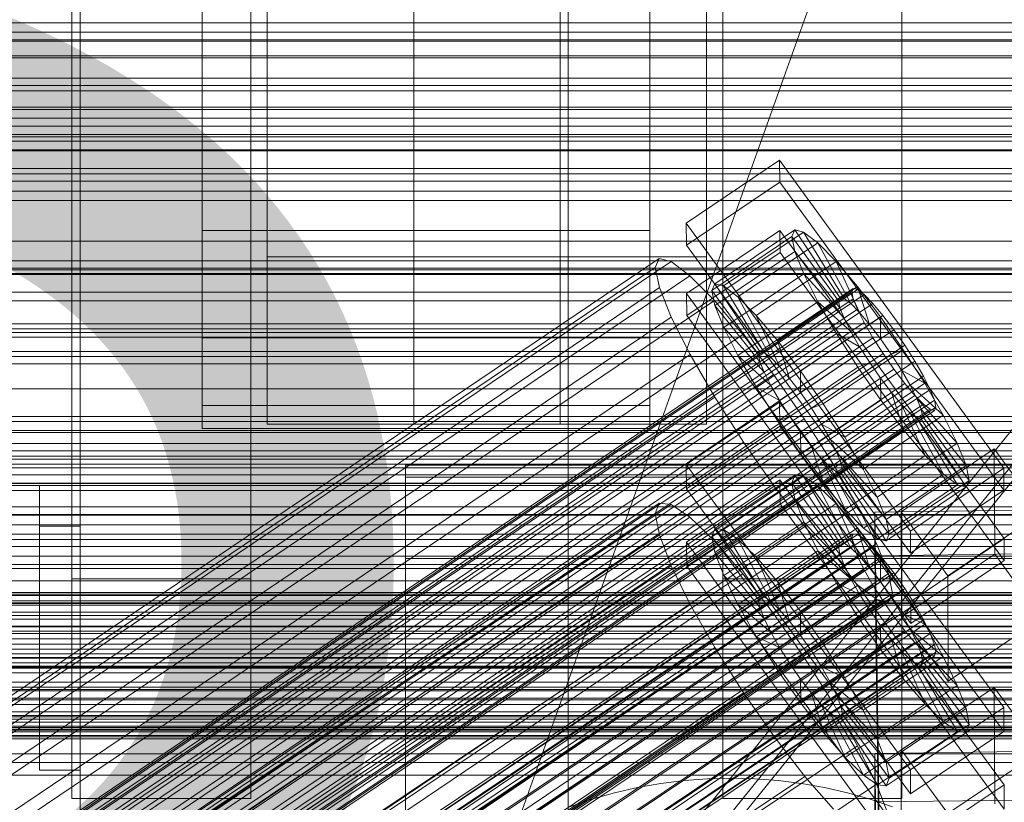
# Model space of a CAD drawing. Header units: millimetres. Extents: x -1970 to 61924, y -58230 to 6847.
# Tile 166 of 256: x 253 to 374, y -34719 to -34623. Entities that reach past the tile are written whole.
import ezdxf

# ---------------------------------------------------------------- set-up
doc = ezdxf.new("R2010")
doc.units = ezdxf.units.MM
for name, color, linetype, lineweight in [('COTAS_O', 1, 'Continuous', 0), ('COTAS_P', 1, 'Continuous', 0), ('frontal_briquetadora', 7, 'Continuous', 0), ('frontal_C01', 7, 'Continuous', 0), ('frontal_C02', 7, 'Continuous', 0), ('frontal_C03', 7, 'Continuous', 0), ('frontal_C05', 7, 'Continuous', 0), ('frontal_dosificador', 7, 'Continuous', 0), ('frontal_mezcladora', 7, 'Continuous', 0), ('frontal_secador', 7, 'Continuous', 0), ('frontal_tolva-C01', 7, 'Continuous', 0)]:
    doc.layers.add(name, color=color, linetype=linetype, lineweight=lineweight)
doc.dimstyles.new('R19_100', dxfattribs={"dimtxt": 250, "dimasz": 150, "dimexe": 150, "dimexo": 80, "dimgap": 100, "dimtad": 1, "dimtih": 1, "dimtoh": 1, "dimdsep": 46, "dimcen": 0.09, "dimadec": 0, "dimazin": 0, "dimtfac": 1, "dimtdec": 4, "dimtofl": 0, "dimtmove": 0, "dimatfit": 3, "dimfxl": 1, "dimtolj": 1, "dimtzin": 0, "dimarcsym": 0})

# ---------------------------------------------------------------- blocks, each defined once
blk = doc.blocks.new('DIM_R26_43')
at = {"layer": 'COTAS_P'}
for p, q in [((-1750, -34600), (-1600, -34555)), ((2600, -34600), (2450, -34555)), ((-1750, -35500), (-1750, -34600)), ((-1750, -34600), (2600, -34600)), ((-1750, -34600), (-1600, -34645)), ((2600, -34600), (2450, -34645)), ((2600, -35500), (2600, -34600))]:
    blk.add_line(p, q, dxfattribs=at)
blk.add_text('4350 P', height=250, dxfattribs=at).set_placement((425, -34500))
blk = doc.blocks.new('DIM_R26_49')
at = {"layer": 'COTAS_O'}
for p, q in [((-650, -34200), (-500, -34155)), ((650, -34200), (500, -34155)), ((-650, -34900), (-650, -34200)), ((-650, -34200), (650, -34200)), ((-650, -34200), (-500, -34245)), ((650, -34200), (500, -34245)), ((650, -34900), (650, -34200))]:
    blk.add_line(p, q, dxfattribs=at)
blk.add_text('1300 O', height=250, dxfattribs=at).set_placement((0, -34100))
blk = doc.blocks.new('DIM_R26_54')
at = {"layer": 'COTAS_P'}
for p, q in [((-305, -34680), (395, -34680)), ((395, -34680), (350, -34830)), ((395, -36000), (395, -34680)), ((395, -34680), (440, -34830)), ((395, -36000), (350, -35850)), ((395, -36000), (440, -35850)), ((-305, -36000), (395, -36000))]:
    blk.add_line(p, q, dxfattribs=at)
blk.add_text('1320 P', height=250, rotation=90, dxfattribs=at).set_placement((295, -35340))

msp = doc.modelspace()

# ---------------------------------------------------------------- linework, layer by layer
at = {"layer": 'frontal_briquetadora'}
for p, q in [((210, -34680), (416.55, -34680)), ((210, -34680), (430, -34680)), ((255, -34680), (260, -34680)), ((255, -34685), (255, -34680)), ((260, -34685), (260, -34680)), ((320, -34680), (430, -34680)), ((320, -34736), (320, -34680)), ((255, -34685), (260, -34685)), ((255, -34715), (255, -34685)), ((260, -34715), (260, -34685)), ((255, -34715), (260, -34715))]:
    msp.add_line(p, q, dxfattribs=at)
at = {"layer": 'frontal_C01'}
for p, q in [((425, -34624.302), (-425, -34624.302)), ((-425, -34635.858), (425, -34635.858)), ((334.501, -34647.786), (345.969, -34640.05)), ((345.969, -34640.05), (345.981, -34642.746)), ((345.969, -34640.05), (373.501, -34677.904)), ((345.981, -34642.746), (334.513, -34650.482)), ((373.513, -34680.6), (345.981, -34642.746)), ((334.513, -34650.482), (334.501, -34647.786)), ((362.033, -34685.64), (334.501, -34647.786)), ((334.539, -34656.414), (346.008, -34648.677)), ((337.64, -34656.05), (347.47, -34649.419)), ((338.005, -34655.234), (347.835, -34648.603)), ((339.088, -34655.496), (348.918, -34648.865)), ((346.008, -34648.677), (346.02, -34651.373)), ((346.008, -34648.677), (373.539, -34686.532)), ((347.835, -34648.603), (347.47, -34649.419)), ((347.47, -34649.419), (353.205, -34657.305)), ((347.47, -34649.419), (347.847, -34651.255)), ((348.918, -34648.865), (347.835, -34648.603)), ((347.835, -34648.603), (353.378, -34656.919)), ((350.645, -34650.185), (348.918, -34648.865)), ((348.918, -34648.865), (353.892, -34657.043)), ((334.513, -34650.482), (362.045, -34688.336)), ((340.816, -34656.816), (350.645, -34650.185)), ((352.899, -34652.474), (350.645, -34650.185)), ((350.645, -34650.185), (354.71, -34657.668)), ((346.02, -34651.373), (334.551, -34659.11)), ((338.017, -34657.886), (347.847, -34651.255)), ((373.551, -34689.228), (346.02, -34651.373)), ((347.847, -34651.255), (353.384, -34658.175)), ((347.847, -34651.255), (348.941, -34653.987)), ((146.383, -34777.548), (330.692, -34653.213)), ((146.872, -34776.458), (331.181, -34652.123)), ((148.32, -34776.807), (332.629, -34652.472)), ((331.181, -34652.123), (330.692, -34653.213)), ((330.692, -34653.213), (331.197, -34655.668)), ((332.629, -34652.472), (331.181, -34652.123)), ((334.938, -34654.237), (332.629, -34652.472)), ((343.069, -34659.105), (352.899, -34652.474)), ((355.525, -34655.576), (352.899, -34652.474)), ((352.899, -34652.474), (355.777, -34658.752)), ((150.629, -34778.572), (334.938, -34654.237)), ((337.95, -34657.298), (334.938, -34654.237)), ((339.111, -34660.619), (348.941, -34653.987)), ((348.941, -34653.987), (353.902, -34659.469)), ((348.941, -34653.987), (350.678, -34657.43)), ((146.887, -34780.003), (331.197, -34655.668)), ((331.197, -34655.668), (332.659, -34659.321)), ((337.64, -34656.05), (338.005, -34655.234)), ((343.549, -34663.55), (338.005, -34655.234)), ((338.005, -34655.234), (339.088, -34655.496)), ((344.062, -34663.674), (339.088, -34655.496)), ((339.088, -34655.496), (340.816, -34656.816)), ((345.695, -34662.207), (355.525, -34655.576)), ((358.345, -34659.28), (355.525, -34655.576)), ((355.525, -34655.576), (357.021, -34660.222)), ((141.045, -34800.428), (354.844, -34656.2)), ((141.218, -34800.042), (355.017, -34655.814)), ((141.731, -34800.166), (355.53, -34655.937)), ((142.549, -34800.791), (356.348, -34656.563)), ((334.551, -34659.11), (334.539, -34656.414)), ((362.071, -34694.268), (334.539, -34656.414)), ((343.376, -34663.936), (337.64, -34656.05)), ((338.017, -34657.886), (337.64, -34656.05)), ((344.88, -34664.299), (340.816, -34656.816)), ((340.816, -34656.816), (343.069, -34659.105)), ((355.017, -34655.814), (354.844, -34656.2)), ((354.844, -34656.2), (355.022, -34657.07)), ((355.53, -34655.937), (355.017, -34655.814)), ((356.348, -34656.563), (355.53, -34655.937)), ((357.415, -34657.647), (356.348, -34656.563)), ((141.224, -34801.298), (355.022, -34657.07)), ((143.617, -34801.875), (357.415, -34657.647)), ((153.641, -34781.633), (337.95, -34657.298)), ((341.461, -34661.445), (337.95, -34657.298)), ((343.554, -34664.806), (338.017, -34657.886)), ((339.111, -34660.619), (338.017, -34657.886)), ((340.848, -34664.061), (350.678, -34657.43)), ((353.205, -34657.305), (343.376, -34663.936)), ((353.378, -34656.919), (343.549, -34663.55)), ((353.892, -34657.043), (344.062, -34663.674)), ((354.71, -34657.668), (344.88, -34664.299)), ((350.678, -34657.43), (354.725, -34661.1)), ((350.678, -34657.43), (352.938, -34661.347)), ((353.205, -34657.305), (353.378, -34656.919)), ((353.384, -34658.175), (353.205, -34657.305)), ((353.378, -34656.919), (353.892, -34657.043)), ((353.892, -34657.043), (354.71, -34657.668)), ((354.71, -34657.668), (355.777, -34658.752)), ((355.022, -34657.07), (355.541, -34658.364)), ((358.659, -34659.117), (357.415, -34657.647)), ((141.742, -34802.592), (355.541, -34658.364)), ((144.861, -34803.345), (358.659, -34659.117)), ((148.35, -34783.655), (332.659, -34659.321)), ((332.659, -34659.321), (334.981, -34663.922)), ((334.551, -34659.11), (362.083, -34696.964)), ((345.947, -34665.383), (343.069, -34659.105)), ((343.069, -34659.105), (345.695, -34662.207)), ((353.384, -34658.175), (343.554, -34664.806)), ((355.777, -34658.752), (345.947, -34665.383)), ((358.345, -34659.28), (348.515, -34665.911)), ((353.902, -34659.469), (353.384, -34658.175)), ((355.541, -34658.364), (356.363, -34659.994)), ((355.777, -34658.752), (357.021, -34660.222)), ((358.357, -34661.976), (358.345, -34659.28)), ((361.166, -34663.333), (358.345, -34659.28)), ((359.995, -34660.871), (358.659, -34659.117)), ((142.565, -34804.223), (356.363, -34659.994)), ((353.902, -34659.469), (344.073, -34666.1)), ((357.021, -34660.222), (347.191, -34666.853)), ((354.725, -34661.1), (353.902, -34659.469)), ((356.363, -34659.994), (357.434, -34661.85)), ((357.021, -34660.222), (358.357, -34661.976)), ((-450, -34660.756), (450, -34660.756)), ((359.995, -34660.871), (146.196, -34805.099)), ((157.152, -34785.78), (341.461, -34661.445)), ((344.073, -34666.1), (339.111, -34660.619)), ((340.848, -34664.061), (339.111, -34660.619)), ((345.231, -34666.396), (341.461, -34661.445)), ((343.108, -34667.978), (352.938, -34661.347)), ((354.725, -34661.1), (344.895, -34667.731)), ((352.938, -34661.347), (355.796, -34662.955)), ((352.938, -34661.347), (355.569, -34665.473)), ((355.796, -34662.955), (354.725, -34661.1)), ((361.332, -34662.791), (359.995, -34660.871)), ((143.635, -34806.078), (357.434, -34661.85)), ((147.533, -34807.019), (361.332, -34662.791)), ((347.191, -34666.853), (345.695, -34662.207)), ((345.695, -34662.207), (348.515, -34665.911)), ((355.796, -34662.955), (345.966, -34669.586)), ((348.527, -34668.607), (358.357, -34661.976)), ((357.042, -34664.909), (355.796, -34662.955)), ((357.434, -34661.85), (358.68, -34663.804)), ((358.357, -34661.976), (359.693, -34663.896)), ((362.578, -34664.745), (361.332, -34662.791)), ((144.881, -34808.033), (358.68, -34663.804)), ((150.672, -34788.257), (334.981, -34663.922)), ((334.981, -34663.922), (338.003, -34669.159)), ((344.895, -34667.731), (340.848, -34664.061)), ((343.108, -34667.978), (340.848, -34664.061)), ((343.549, -34663.55), (343.376, -34663.936)), ((343.376, -34663.936), (343.554, -34664.806)), ((344.062, -34663.674), (343.549, -34663.55)), ((344.88, -34664.299), (344.062, -34663.674)), ((359.693, -34663.896), (349.863, -34670.527)), ((351.336, -34669.964), (361.166, -34663.333)), ((358.68, -34663.804), (360.017, -34665.724)), ((361.166, -34663.333), (359.693, -34663.896)), ((359.693, -34663.896), (360.939, -34665.85)), ((363.797, -34667.458), (361.166, -34663.333)), ((148.779, -34808.973), (362.578, -34664.745)), ((343.554, -34664.806), (344.073, -34666.1)), ((345.947, -34665.383), (344.88, -34664.299)), ((357.042, -34664.909), (347.212, -34671.541)), ((355.569, -34665.473), (357.042, -34664.909)), ((358.378, -34666.829), (357.042, -34664.909)), ((363.648, -34666.6), (362.578, -34664.745)), ((146.218, -34809.952), (360.017, -34665.724)), ((345.231, -34666.396), (160.922, -34790.731)), ((344.073, -34666.1), (344.895, -34667.731)), ((349.002, -34671.814), (345.231, -34666.396)), ((345.739, -34672.104), (355.569, -34665.473)), ((347.191, -34666.853), (345.947, -34665.383)), ((348.515, -34665.911), (348.527, -34668.607)), ((348.515, -34665.911), (351.336, -34669.964)), ((360.939, -34665.85), (351.109, -34672.481)), ((355.569, -34665.473), (358.39, -34669.525)), ((360.017, -34665.724), (361.352, -34667.478)), ((363.797, -34667.458), (360.939, -34665.85)), ((360.939, -34665.85), (362.01, -34667.706)), ((147.554, -34811.707), (361.352, -34667.478)), ((149.85, -34810.829), (363.648, -34666.6)), ((344.895, -34667.731), (345.966, -34669.586)), ((348.527, -34668.607), (347.191, -34666.853)), ((358.378, -34666.829), (348.548, -34673.46)), ((362.01, -34667.706), (352.18, -34674.337)), ((353.967, -34674.089), (363.797, -34667.458)), ((358.39, -34669.525), (358.378, -34666.829)), ((359.714, -34668.583), (358.378, -34666.829)), ((361.352, -34667.478), (362.596, -34668.948)), ((366.057, -34671.376), (362.01, -34667.706)), ((362.01, -34667.706), (362.833, -34669.336)), ((364.471, -34668.231), (363.648, -34666.6)), ((366.057, -34671.376), (363.797, -34667.458)), ((148.798, -34813.176), (362.596, -34668.948)), ((150.672, -34812.459), (364.471, -34668.231)), ((345.966, -34669.586), (343.108, -34667.978)), ((345.739, -34672.104), (343.108, -34667.978)), ((349.863, -34670.527), (348.527, -34668.607)), ((359.714, -34668.583), (349.884, -34675.215)), ((361.21, -34673.229), (359.714, -34668.583)), ((360.958, -34670.053), (359.714, -34668.583)), ((362.596, -34668.948), (363.664, -34670.032)), ((364.989, -34669.525), (364.471, -34668.231)), ((149.865, -34814.26), (363.664, -34670.032)), ((151.191, -34813.754), (364.989, -34669.525)), ((153.694, -34793.494), (338.003, -34669.159)), ((338.003, -34669.159), (341.52, -34674.675)), ((345.966, -34669.586), (347.212, -34671.541)), ((348.56, -34676.156), (358.39, -34669.525)), ((349.863, -34670.527), (351.336, -34669.964)), ((360.958, -34670.053), (351.128, -34676.684)), ((351.336, -34669.964), (353.967, -34674.089)), ((362.833, -34669.336), (353.003, -34675.967)), ((358.39, -34669.525), (361.21, -34673.229)), ((363.836, -34676.331), (360.958, -34670.053)), ((362.025, -34671.137), (360.958, -34670.053)), ((367.794, -34674.818), (362.833, -34669.336)), ((362.833, -34669.336), (363.351, -34670.63)), ((363.664, -34670.032), (364.482, -34670.657)), ((365.168, -34670.395), (364.989, -34669.525)), ((150.683, -34814.886), (364.482, -34670.657)), ((151.196, -34815.01), (364.995, -34670.781)), ((151.369, -34814.623), (365.168, -34670.395)), ((351.109, -34672.481), (349.863, -34670.527)), ((362.025, -34671.137), (352.196, -34677.768)), ((363.351, -34670.63), (353.521, -34677.262)), ((356.228, -34678.007), (366.057, -34671.376)), ((366.09, -34678.62), (362.025, -34671.137)), ((362.843, -34671.763), (362.025, -34671.137)), ((368.888, -34677.55), (363.351, -34670.63)), ((363.351, -34670.63), (363.53, -34671.5)), ((364.482, -34670.657), (364.995, -34670.781)), ((364.995, -34670.781), (365.168, -34670.395)), ((367.794, -34674.818), (366.057, -34671.376)), ((450, -34671.541), (-450, -34671.541)), ((164.693, -34796.149), (349.002, -34671.814)), ((347.212, -34671.541), (345.739, -34672.104)), ((348.56, -34676.156), (345.739, -34672.104)), ((347.212, -34671.541), (348.548, -34673.46)), ((352.519, -34677.329), (349.002, -34671.814)), ((352.18, -34674.337), (351.109, -34672.481)), ((351.109, -34672.481), (353.967, -34674.089)), ((362.843, -34671.763), (353.014, -34678.394)), ((363.357, -34671.886), (353.527, -34678.518)), ((363.53, -34671.5), (353.7, -34678.131)), ((367.817, -34679.94), (362.843, -34671.763)), ((363.357, -34671.886), (362.843, -34671.763)), ((363.53, -34671.5), (363.357, -34671.886)), ((368.9, -34680.202), (363.357, -34671.886)), ((369.265, -34679.387), (363.53, -34671.5)), ((348.548, -34673.46), (348.56, -34676.156)), ((348.548, -34673.46), (349.884, -34675.215)), ((351.38, -34679.86), (361.21, -34673.229)), ((361.21, -34673.229), (363.836, -34676.331)), ((157.211, -34799.009), (341.52, -34674.675)), ((341.52, -34674.675), (345.291, -34680.092)), ((353.003, -34675.967), (352.18, -34674.337)), ((352.18, -34674.337), (356.228, -34678.007)), ((353.967, -34674.089), (356.228, -34678.007)), ((357.964, -34681.449), (367.794, -34674.818)), ((368.888, -34677.55), (367.794, -34674.818)), ((351.38, -34679.86), (348.56, -34676.156)), ((349.884, -34675.215), (351.38, -34679.86)), ((349.884, -34675.215), (351.128, -34676.684)), ((353.521, -34677.262), (353.003, -34675.967)), ((353.003, -34675.967), (357.964, -34681.449)), ((360.882, -34683.254), (372.35, -34675.518)), ((372.35, -34675.518), (372.408, -34688.459)), ((372.35, -34675.518), (378.086, -34683.404)), ((168.21, -34801.664), (352.519, -34677.329)), ((351.128, -34676.684), (354.006, -34682.962)), ((351.128, -34676.684), (352.196, -34677.768)), ((355.541, -34682.566), (352.519, -34677.329)), ((353.7, -34678.131), (353.521, -34677.262)), ((353.521, -34677.262), (359.058, -34684.181)), ((354.006, -34682.962), (363.836, -34676.331)), ((363.836, -34676.331), (366.09, -34678.62)), ((352.196, -34677.768), (356.26, -34685.251)), ((352.196, -34677.768), (353.014, -34678.394)), ((353.014, -34678.394), (357.987, -34686.572)), ((353.014, -34678.394), (353.527, -34678.518)), ((353.527, -34678.518), (353.7, -34678.131)), ((353.527, -34678.518), (359.07, -34686.833)), ((353.7, -34678.131), (359.436, -34686.018)), ((356.228, -34678.007), (357.964, -34681.449)), ((356.26, -34685.251), (366.09, -34678.62)), ((359.058, -34684.181), (368.888, -34677.55)), ((373.501, -34677.904), (362.033, -34685.64)), ((366.09, -34678.62), (367.817, -34679.94)), ((369.265, -34679.387), (368.888, -34677.55)), ((373.513, -34680.6), (373.501, -34677.904)), ((354.006, -34682.962), (351.38, -34679.86)), ((359.436, -34686.018), (369.265, -34679.387)), ((368.9, -34680.202), (369.265, -34679.387)), ((160.982, -34804.427), (345.291, -34680.092)), ((345.291, -34680.092), (349.061, -34685.044)), ((357.987, -34686.572), (367.817, -34679.94)), ((359.07, -34686.833), (368.9, -34680.202)), ((362.045, -34688.336), (373.513, -34680.6)), ((367.817, -34679.94), (368.9, -34680.202)), ((357.964, -34681.449), (359.058, -34684.181)), ((171.232, -34806.901), (355.541, -34682.566)), ((356.26, -34685.251), (354.006, -34682.962)), ((357.863, -34687.168), (355.541, -34682.566)), ((357.646, -34683.283), (375.644, -34683.038)), ((357.646, -34688.676), (357.646, -34683.283)), ((360.514, -34878.394), (357.646, -34683.283)), ((360.939, -34696.196), (360.882, -34683.254)), ((366.618, -34691.141), (360.882, -34683.254)), ((378.086, -34683.404), (366.618, -34691.141)), ((359.058, -34684.181), (359.436, -34686.018)), ((164.752, -34809.378), (349.061, -34685.044)), ((349.061, -34685.044), (352.572, -34689.191)), ((357.987, -34686.572), (356.26, -34685.251)), ((362.033, -34685.64), (362.045, -34688.336)), ((359.07, -34686.833), (357.987, -34686.572)), ((359.436, -34686.018), (359.07, -34686.833)), ((373.539, -34686.532), (362.071, -34694.268)), ((373.551, -34689.228), (373.539, -34686.532)), ((173.554, -34811.502), (357.863, -34687.168)), ((359.326, -34690.82), (357.863, -34687.168)), ((168.263, -34813.525), (352.572, -34689.191)), ((352.572, -34689.191), (355.584, -34692.251)), ((375.644, -34688.43), (357.646, -34688.676)), ((360.514, -34883.786), (357.646, -34688.676)), ((372.408, -34688.459), (360.939, -34696.196)), ((362.083, -34696.964), (373.551, -34689.228)), ((378.143, -34696.346), (372.408, -34688.459)), ((175.016, -34815.155), (359.326, -34690.82)), ((359.83, -34693.275), (359.326, -34690.82)), ((366.618, -34691.141), (366.675, -34704.082)), ((171.275, -34816.586), (355.584, -34692.251)), ((355.584, -34692.251), (357.893, -34694.016)), ((173.584, -34818.351), (357.893, -34694.016)), ((175.032, -34818.7), (359.341, -34694.365)), ((175.521, -34817.61), (359.83, -34693.275)), ((357.893, -34694.016), (359.341, -34694.365)), ((359.341, -34694.365), (359.83, -34693.275)), ((362.071, -34694.268), (362.083, -34696.964)), ((450, -34694.46), (-450, -34694.46)), ((360.939, -34696.196), (366.675, -34704.082)), ((366.675, -34704.082), (378.143, -34696.346)), ((-450, -34705.245), (450, -34705.245))]:
    msp.add_line(p, q, dxfattribs=at)
at = {"layer": 'frontal_C02'}
for p, q in [((450, -34625.243), (-450, -34625.243)), ((425, -34625.415), (-425, -34625.415)), ((-450, -34637.165), (450, -34637.165)), ((-425, -34636.869), (425, -34636.869)), ((334.501, -34677.435), (345.969, -34669.766)), ((345.969, -34669.766), (345.981, -34672.747)), ((345.969, -34669.766), (373.501, -34707.289)), ((345.981, -34672.747), (334.513, -34680.416)), ((373.513, -34710.269), (345.981, -34672.747)), ((334.513, -34680.416), (334.501, -34677.435)), ((362.033, -34714.958), (334.501, -34677.435)), ((334.539, -34686.973), (346.008, -34679.304)), ((337.64, -34686.273), (347.47, -34679.7)), ((338.005, -34685.314), (347.835, -34678.74)), ((339.088, -34685.432), (348.918, -34678.858)), ((346.008, -34679.304), (346.02, -34682.284)), ((346.008, -34679.304), (373.539, -34716.826)), ((347.835, -34678.74), (347.47, -34679.7)), ((347.47, -34679.7), (353.205, -34687.517)), ((347.47, -34679.7), (347.847, -34681.672)), ((348.918, -34678.858), (347.835, -34678.74)), ((347.835, -34678.74), (353.378, -34687.063)), ((350.645, -34680.046), (348.918, -34678.858)), ((348.918, -34678.858), (353.892, -34687.118)), ((334.513, -34680.416), (362.045, -34717.938)), ((340.816, -34686.619), (350.645, -34680.046)), ((352.899, -34682.222), (350.645, -34680.046)), ((350.645, -34680.046), (354.71, -34687.681)), ((146.872, -34805.433), (331.181, -34682.179)), ((331.181, -34682.179), (330.692, -34683.462)), ((332.629, -34682.337), (331.181, -34682.179)), ((346.02, -34682.284), (334.551, -34689.953)), ((338.017, -34688.245), (347.847, -34681.672)), ((343.069, -34688.795), (352.899, -34682.222)), ((373.551, -34719.807), (346.02, -34682.284)), ((347.847, -34681.672), (353.384, -34688.451)), ((347.847, -34681.672), (348.941, -34684.521)), ((355.525, -34685.238), (352.899, -34682.222)), ((352.899, -34682.222), (355.777, -34688.712)), ((146.383, -34806.716), (330.692, -34683.462)), ((148.32, -34805.591), (332.629, -34682.337)), ((330.692, -34683.462), (331.197, -34686.098)), ((334.938, -34683.924), (332.629, -34682.337)), ((150.629, -34807.179), (334.938, -34683.924)), ((337.95, -34686.833), (334.938, -34683.924)), ((339.111, -34691.095), (348.941, -34684.521)), ((348.941, -34684.521), (353.902, -34689.801)), ((348.941, -34684.521), (350.678, -34688.054)), ((337.64, -34686.273), (338.005, -34685.314)), ((343.549, -34693.636), (338.005, -34685.314)), ((338.005, -34685.314), (339.088, -34685.432)), ((344.062, -34693.692), (339.088, -34685.432)), ((339.088, -34685.432), (340.816, -34686.619)), ((345.695, -34691.812), (355.525, -34685.238)), ((358.345, -34688.89), (355.525, -34685.238)), ((355.525, -34685.238), (357.021, -34690.141)), ((141.045, -34829.397), (354.844, -34686.421)), ((141.218, -34828.942), (355.017, -34685.967)), ((141.731, -34828.998), (355.53, -34686.023)), ((142.549, -34829.561), (356.348, -34686.585)), ((146.887, -34809.352), (331.197, -34686.098)), ((153.641, -34810.088), (337.95, -34686.833)), ((331.197, -34686.098), (332.659, -34689.907)), ((334.551, -34689.953), (334.539, -34686.973)), ((362.071, -34724.495), (334.539, -34686.973)), ((343.376, -34694.091), (337.64, -34686.273)), ((338.017, -34688.245), (337.64, -34686.273)), ((341.461, -34690.866), (337.95, -34686.833)), ((344.88, -34694.254), (340.816, -34686.619)), ((340.816, -34686.619), (343.069, -34688.795)), ((353.378, -34687.063), (343.549, -34693.636)), ((353.892, -34687.118), (344.062, -34693.692)), ((353.205, -34687.517), (353.378, -34687.063)), ((353.378, -34687.063), (353.892, -34687.118)), ((353.892, -34687.118), (354.71, -34687.681)), ((355.017, -34685.967), (354.844, -34686.421)), ((354.844, -34686.421), (355.022, -34687.355)), ((355.53, -34686.023), (355.017, -34685.967)), ((356.348, -34686.585), (355.53, -34686.023)), ((357.415, -34687.616), (356.348, -34686.585)), ((141.224, -34830.331), (355.022, -34687.355)), ((143.617, -34830.591), (357.415, -34687.616)), ((343.554, -34695.025), (338.017, -34688.245)), ((339.111, -34691.095), (338.017, -34688.245)), ((340.848, -34694.628), (350.678, -34688.054)), ((353.205, -34687.517), (343.376, -34694.091)), ((354.71, -34687.681), (344.88, -34694.254)), ((350.678, -34688.054), (354.725, -34691.474)), ((350.678, -34688.054), (352.938, -34692.03)), ((353.384, -34688.451), (353.205, -34687.517)), ((354.71, -34687.681), (355.777, -34688.712)), ((355.022, -34687.355), (355.541, -34688.705)), ((358.659, -34689.045), (357.415, -34687.616)), ((141.742, -34831.681), (355.541, -34688.705)), ((144.861, -34832.02), (358.659, -34689.045)), ((345.947, -34695.285), (343.069, -34688.795)), ((343.069, -34688.795), (345.695, -34691.812)), ((353.384, -34688.451), (343.554, -34695.025)), ((355.777, -34688.712), (345.947, -34695.285)), ((358.345, -34688.89), (348.515, -34695.463)), ((353.902, -34689.801), (353.384, -34688.451)), ((355.541, -34688.705), (356.363, -34690.379)), ((355.777, -34688.712), (357.021, -34690.141)), ((358.357, -34691.87), (358.345, -34688.89)), ((361.166, -34692.927), (358.345, -34688.89)), ((359.995, -34690.774), (358.659, -34689.045)), ((142.565, -34833.354), (356.363, -34690.379)), ((359.995, -34690.774), (146.196, -34833.75)), ((148.35, -34813.162), (332.659, -34689.907)), ((332.659, -34689.907), (334.981, -34694.63)), ((334.551, -34689.953), (362.083, -34727.476)), ((353.902, -34689.801), (344.073, -34696.374)), ((357.021, -34690.141), (347.191, -34696.714)), ((354.725, -34691.474), (353.902, -34689.801)), ((356.363, -34690.379), (357.434, -34692.262)), ((357.021, -34690.141), (358.357, -34691.87)), ((361.332, -34692.687), (359.995, -34690.774)), ((157.152, -34814.12), (341.461, -34690.866)), ((344.073, -34696.374), (339.111, -34691.095)), ((340.848, -34694.628), (339.111, -34691.095)), ((345.231, -34695.747), (341.461, -34690.866)), ((354.725, -34691.474), (344.895, -34698.048)), ((347.191, -34696.714), (345.695, -34691.812)), ((345.695, -34691.812), (348.515, -34695.463)), ((348.527, -34698.444), (358.357, -34691.87)), ((355.796, -34693.358), (354.725, -34691.474)), ((358.357, -34691.87), (359.693, -34693.782)), ((143.635, -34835.238), (357.434, -34692.262)), ((147.533, -34835.662), (361.332, -34692.687)), ((343.108, -34698.604), (352.938, -34692.03)), ((351.336, -34699.5), (361.166, -34692.927)), ((352.938, -34692.03), (355.796, -34693.358)), ((352.938, -34692.03), (355.569, -34696.178)), ((357.434, -34692.262), (358.68, -34694.227)), ((361.166, -34692.927), (359.693, -34693.782)), ((363.797, -34697.075), (361.166, -34692.927)), ((362.578, -34694.652), (361.332, -34692.687)), ((144.881, -34837.202), (358.68, -34694.227)), ((343.549, -34693.636), (343.376, -34694.091)), ((343.376, -34694.091), (343.554, -34695.025)), ((344.062, -34693.692), (343.549, -34693.636)), ((344.88, -34694.254), (344.062, -34693.692)), ((345.947, -34695.285), (344.88, -34694.254)), ((355.796, -34693.358), (345.966, -34699.931)), ((359.693, -34693.782), (349.863, -34700.356)), ((357.042, -34695.323), (355.796, -34693.358)), ((358.68, -34694.227), (360.017, -34696.139)), ((359.693, -34693.782), (360.939, -34695.747)), ((148.779, -34837.627), (362.578, -34694.652)), ((150.672, -34817.885), (334.981, -34694.63)), ((334.981, -34694.63), (338.003, -34699.946)), ((344.895, -34698.048), (340.848, -34694.628)), ((343.108, -34698.604), (340.848, -34694.628)), ((343.554, -34695.025), (344.073, -34696.374)), ((347.191, -34696.714), (345.947, -34695.285)), ((357.042, -34695.323), (347.212, -34701.896)), ((348.515, -34695.463), (348.527, -34698.444)), ((348.515, -34695.463), (351.336, -34699.5)), ((355.569, -34696.178), (357.042, -34695.323)), ((358.378, -34697.235), (357.042, -34695.323)), ((363.648, -34696.535), (362.578, -34694.652)), ((146.218, -34839.115), (360.017, -34696.139)), ((149.85, -34839.51), (363.648, -34696.535)), ((345.231, -34695.747), (160.922, -34819.001)), ((344.073, -34696.374), (344.895, -34698.048)), ((349.002, -34701.144), (345.231, -34695.747)), ((345.739, -34702.752), (355.569, -34696.178)), ((348.527, -34698.444), (347.191, -34696.714)), ((360.939, -34695.747), (351.109, -34702.321)), ((355.569, -34696.178), (358.39, -34700.215)), ((360.017, -34696.139), (361.352, -34697.869)), ((363.797, -34697.075), (360.939, -34695.747)), ((360.939, -34695.747), (362.01, -34697.631)), ((364.471, -34698.209), (363.648, -34696.535)), ((147.554, -34840.844), (361.352, -34697.869)), ((358.378, -34697.235), (348.548, -34703.809)), ((362.01, -34697.631), (352.18, -34704.204)), ((353.967, -34703.648), (363.797, -34697.075)), ((358.39, -34700.215), (358.378, -34697.235)), ((359.714, -34698.964), (358.378, -34697.235)), ((361.352, -34697.869), (362.596, -34699.298)), ((366.057, -34701.051), (362.01, -34697.631)), ((362.01, -34697.631), (362.833, -34699.304)), ((366.057, -34701.051), (363.797, -34697.075)), ((150.672, -34841.184), (364.471, -34698.209)), ((345.966, -34699.931), (343.108, -34698.604)), ((345.739, -34702.752), (343.108, -34698.604)), ((344.895, -34698.048), (345.966, -34699.931)), ((349.863, -34700.356), (348.527, -34698.444)), ((359.714, -34698.964), (349.884, -34705.538)), ((361.21, -34703.867), (359.714, -34698.964)), ((360.958, -34700.393), (359.714, -34698.964)), ((364.989, -34699.558), (364.471, -34698.209)), ((148.798, -34842.273), (362.596, -34699.298)), ((149.865, -34843.304), (363.664, -34700.329)), ((151.191, -34842.534), (364.989, -34699.558)), ((153.694, -34823.2), (338.003, -34699.946)), ((338.003, -34699.946), (341.52, -34705.491)), ((345.966, -34699.931), (347.212, -34701.896)), ((348.56, -34706.789), (358.39, -34700.215)), ((349.863, -34700.356), (351.336, -34699.5)), ((351.109, -34702.321), (349.863, -34700.356)), ((360.958, -34700.393), (351.128, -34706.967)), ((351.336, -34699.5), (353.967, -34703.648)), ((362.833, -34699.304), (353.003, -34705.878)), ((358.39, -34700.215), (361.21, -34703.867)), ((363.836, -34706.883), (360.958, -34700.393)), ((362.025, -34701.424), (360.958, -34700.393)), ((362.596, -34699.298), (363.664, -34700.329)), ((367.794, -34704.584), (362.833, -34699.304)), ((362.833, -34699.304), (363.351, -34700.654)), ((363.664, -34700.329), (364.482, -34700.891)), ((365.168, -34700.492), (364.989, -34699.558)), ((150.683, -34843.866), (364.482, -34700.891)), ((151.196, -34843.922), (364.995, -34700.947)), ((151.369, -34843.468), (365.168, -34700.492)), ((164.693, -34824.398), (349.002, -34701.144)), ((352.519, -34706.689), (349.002, -34701.144)), ((362.025, -34701.424), (352.196, -34707.998)), ((363.351, -34700.654), (353.521, -34707.228)), ((363.53, -34701.588), (353.7, -34708.162)), ((356.228, -34707.624), (366.057, -34701.051)), ((366.09, -34709.059), (362.025, -34701.424)), ((362.843, -34701.987), (362.025, -34701.424)), ((368.888, -34707.433), (363.351, -34700.654)), ((363.351, -34700.654), (363.53, -34701.588)), ((363.53, -34701.588), (363.357, -34702.043)), ((369.265, -34709.405), (363.53, -34701.588)), ((364.482, -34700.891), (364.995, -34700.947)), ((364.995, -34700.947), (365.168, -34700.492)), ((367.794, -34704.584), (366.057, -34701.051)), ((347.212, -34701.896), (345.739, -34702.752)), ((348.56, -34706.789), (345.739, -34702.752)), ((347.212, -34701.896), (348.548, -34703.809)), ((352.18, -34704.204), (351.109, -34702.321)), ((351.109, -34702.321), (353.967, -34703.648)), ((362.843, -34701.987), (353.014, -34708.56)), ((363.357, -34702.043), (353.527, -34708.616)), ((367.817, -34710.247), (362.843, -34701.987)), ((363.357, -34702.043), (362.843, -34701.987)), ((368.9, -34710.365), (363.357, -34702.043)), ((348.548, -34703.809), (348.56, -34706.789)), ((348.548, -34703.809), (349.884, -34705.538)), ((351.38, -34710.44), (361.21, -34703.867)), ((353.967, -34703.648), (356.228, -34707.624)), ((361.21, -34703.867), (363.836, -34706.883)), ((353.003, -34705.878), (352.18, -34704.204)), ((352.18, -34704.204), (356.228, -34707.624)), ((357.964, -34711.157), (367.794, -34704.584)), ((360.882, -34712.5), (372.35, -34704.831)), ((368.888, -34707.433), (367.794, -34704.584)), ((372.35, -34704.831), (372.408, -34719.137)), ((372.35, -34704.831), (378.086, -34712.648)), ((157.211, -34828.745), (341.52, -34705.491)), ((341.52, -34705.491), (345.291, -34710.888)), ((349.884, -34705.538), (351.38, -34710.44)), ((349.884, -34705.538), (351.128, -34706.967)), ((353.521, -34707.228), (353.003, -34705.878)), ((353.003, -34705.878), (357.964, -34711.157)), ((168.21, -34829.943), (352.519, -34706.689)), ((351.38, -34710.44), (348.56, -34706.789)), ((351.128, -34706.967), (354.006, -34713.457)), ((351.128, -34706.967), (352.196, -34707.998)), ((355.541, -34712.004), (352.519, -34706.689)), ((353.7, -34708.162), (353.521, -34707.228)), ((353.521, -34707.228), (359.058, -34714.007)), ((354.006, -34713.457), (363.836, -34706.883)), ((356.228, -34707.624), (357.964, -34711.157)), ((359.058, -34714.007), (368.888, -34707.433)), ((373.501, -34707.289), (362.033, -34714.958)), ((363.836, -34706.883), (366.09, -34709.059)), ((369.265, -34709.405), (368.888, -34707.433)), ((373.513, -34710.269), (373.501, -34707.289)), ((352.196, -34707.998), (356.26, -34715.633)), ((352.196, -34707.998), (353.014, -34708.56)), ((353.014, -34708.56), (357.987, -34716.82)), ((353.014, -34708.56), (353.527, -34708.616)), ((353.527, -34708.616), (353.7, -34708.162)), ((353.527, -34708.616), (359.07, -34716.938)), ((353.7, -34708.162), (359.436, -34715.979)), ((356.26, -34715.633), (366.09, -34709.059)), ((359.436, -34715.979), (369.265, -34709.405)), ((366.09, -34709.059), (367.817, -34710.247)), ((368.9, -34710.365), (369.265, -34709.405)), ((160.982, -34834.142), (345.291, -34710.888)), ((345.291, -34710.888), (349.061, -34715.769)), ((354.006, -34713.457), (351.38, -34710.44)), ((357.964, -34711.157), (359.058, -34714.007)), ((357.987, -34716.82), (367.817, -34710.247)), ((359.07, -34716.938), (368.9, -34710.365)), ((362.045, -34717.938), (373.513, -34710.269)), ((367.817, -34710.247), (368.9, -34710.365)), ((171.232, -34835.259), (355.541, -34712.004)), ((357.863, -34716.728), (355.541, -34712.004)), ((360.939, -34726.807), (360.882, -34712.5)), ((366.618, -34720.317), (360.882, -34712.5)), ((356.26, -34715.633), (354.006, -34713.457)), ((357.646, -34712.96), (375.644, -34712.717)), ((357.646, -34718.921), (357.646, -34712.96)), ((360.514, -34906.365), (357.646, -34712.96)), ((378.086, -34712.648), (366.618, -34720.317)), ((359.058, -34714.007), (359.436, -34715.979)), ((362.033, -34714.958), (362.045, -34717.938)), ((164.752, -34839.023), (349.061, -34715.769)), ((349.061, -34715.769), (352.572, -34719.801)), ((357.987, -34716.82), (356.26, -34715.633)), ((359.436, -34715.979), (359.07, -34716.938)), ((173.554, -34839.982), (357.863, -34716.728)), ((359.326, -34720.537), (357.863, -34716.728)), ((359.07, -34716.938), (357.987, -34716.82)), ((373.539, -34716.826), (362.071, -34724.495)), ((373.551, -34719.807), (373.539, -34716.826)), ((375.644, -34718.678), (357.646, -34718.921)), ((360.514, -34912.326), (357.646, -34718.921))]:
    msp.add_line(p, q, dxfattribs=at)
at = {"layer": 'frontal_C03'}
for p, q in [((1500, -34627.188), (-1500, -34627.188)), ((1500, -34627.473), (-1500, -34627.473)), ((1250, -34629.957), (-1250, -34629.957)), ((1250, -34630.838), (-1250, -34630.838)), ((1250, -34631.492), (-1250, -34631.492)), ((1250, -34633.799), (-1250, -34633.799)), ((-1250, -34634.856), (1250, -34634.856)), ((1250, -34637.709), (-1250, -34637.709)), ((-1500, -34638.882), (1500, -34638.882)), ((1250, -34638.766), (-1250, -34638.766)), ((1250, -34641.073), (-1250, -34641.073)), ((1250, -34641.727), (-1250, -34641.727)), ((1250, -34642.608), (-1250, -34642.608)), ((1250, -34652.415), (-1250, -34652.415)), ((1250, -34653.296), (-1250, -34653.296)), ((1250, -34653.949), (-1250, -34653.949)), ((1250, -34656.257), (-1250, -34656.257)), ((-1250, -34657.314), (1250, -34657.314)), ((1250, -34660.166), (-1250, -34660.166)), ((1250, -34661.224), (-1250, -34661.224)), ((1250, -34663.531), (-1250, -34663.531)), ((1250, -34664.184), (-1250, -34664.184)), ((1250, -34665.066), (-1250, -34665.066)), ((1250, -34674.872), (-1250, -34674.872)), ((1250, -34675.754), (-1250, -34675.754)), ((1250, -34676.407), (-1250, -34676.407)), ((-1250, -34676.77), (1250, -34676.77)), ((-1250, -34677.403), (1250, -34677.403)), ((-1250, -34677.867), (1250, -34677.867)), ((1250, -34678.714), (-1250, -34678.714)), ((-1250, -34679.722), (1250, -34679.722)), ((-1250, -34679.772), (1250, -34679.772)), ((-1250, -34680.619), (1250, -34680.619)), ((1250, -34682.624), (-1250, -34682.624)), ((-1250, -34683.571), (1250, -34683.571)), ((1250, -34683.681), (-1250, -34683.681)), ((-1250, -34684.838), (1250, -34684.838)), ((1250, -34685.989), (-1250, -34685.989)), ((1250, -34686.642), (-1250, -34686.642)), ((1250, -34687.523), (-1250, -34687.523)), ((-1250, -34688.686), (1250, -34688.686)), ((-1250, -34690.238), (1250, -34690.238)), ((-1500, -34691.736), (1500, -34691.736)), ((-1500, -34693.159), (1500, -34693.159)), ((-1500, -34693.384), (1500, -34693.384)), ((-1500, -34693.548), (1500, -34693.548)), ((-1500, -34694.206), (1500, -34694.206)), ((-1500, -34694.523), (1500, -34694.523)), ((-1500, -34695.569), (1500, -34695.569)), ((-1250, -34694.718), (1250, -34694.718)), ((-1500, -34696.018), (1500, -34696.018)), ((1250, -34696.45), (-1250, -34696.45)), ((-1500, -34697.382), (1500, -34697.382)), ((-1500, -34697.932), (1500, -34697.932)), ((1250, -34697.33), (-1250, -34697.33)), ((1250, -34698.211), (-1250, -34698.211)), ((1250, -34698.865), (-1250, -34698.865)), ((-1500, -34699.519), (1500, -34699.519)), ((1500, -34700.133), (-1500, -34700.133)), ((1500, -34700.719), (-1500, -34700.719)), ((1250, -34701.172), (-1250, -34701.172)), ((-1250, -34701.258), (1250, -34701.258)), ((-1500, -34701.836), (1500, -34701.836)), ((-1500, -34702.471), (1500, -34702.471)), ((-1250, -34702.229), (1250, -34702.229)), ((-1250, -34703.05), (1250, -34703.05)), ((-1500, -34704.175), (1500, -34704.175)), ((-1500, -34704.789), (1500, -34704.789)), ((1250, -34705.081), (-1250, -34705.081)), ((-1500, -34706.376), (1500, -34706.376)), ((1250, -34706.139), (-1250, -34706.139)), ((-1500, -34706.926), (1500, -34706.926)), ((-1500, -34708.289), (1500, -34708.289)), ((-1500, -34708.738), (1500, -34708.738)), ((-1250, -34707.858), (1250, -34707.858)), ((1250, -34708.446), (-1250, -34708.446)), ((-1500, -34709.784), (1500, -34709.784)), ((-1500, -34710.102), (1500, -34710.102)), ((1250, -34709.1), (-1250, -34709.1)), ((-1250, -34709.589), (1250, -34709.589)), ((1250, -34709.981), (-1250, -34709.981)), ((-1500, -34710.76), (1500, -34710.76)), ((-1500, -34710.924), (1500, -34710.924)), ((-1500, -34711.148), (1500, -34711.148)), ((-1250, -34714.07), (1250, -34714.07)), ((-1250, -34715.622), (1250, -34715.622))]:
    msp.add_line(p, q, dxfattribs=at)
at = {"layer": 'frontal_C05'}
for p, q in [((300, -34679), (300, -34677.5)), ((300, -34677.5), (380, -34677.5)), ((300, -34679), (380, -34679)), ((300, -34777), (300, -34679)), ((300, -34849), (300, -34689)), ((300, -34689), (375, -34689)), ((334.225, -34716.288), (337.109, -34716.072)), ((337.109, -34716.072), (340, -34716)), ((340, -34716), (342.891, -34716.072)), ((342.891, -34716.072), (345.775, -34716.288)), ((325.688, -34717.794), (328.508, -34717.15)), ((328.508, -34717.15), (331.356, -34716.648)), ((331.356, -34716.648), (334.225, -34716.288)), ((345.775, -34716.288), (348.644, -34716.648)), ((348.644, -34716.648), (351.492, -34717.15)), ((351.492, -34717.15), (354.312, -34717.794)), ((320.163, -34719.498), (322.904, -34718.577)), ((322.904, -34718.577), (325.688, -34717.794)), ((354.312, -34717.794), (357.096, -34718.577)), ((357.096, -34718.577), (359.837, -34719.498))]:
    msp.add_line(p, q, dxfattribs=at)
at = {"layer": 'frontal_dosificador'}
msp.add_line((250, -34900), (750, -33500), dxfattribs=at)
at = {"layer": 'frontal_mezcladora'}
for p, q in [((283, -34651.923), (283, -34405.016)), ((301, -34405.016), (301, -34651.923)), ((319, -34405.016), (319, -34651.923)), ((337, -34405.016), (337, -34651.923)), ((259, -34691.488), (259, -34421.488)), ((281, -34421.488), (281, -34691.488)), ((339, -34691.488), (339, -34421.488)), ((361, -34421.488), (361, -34691.488)), ((283, -34425.593), (283, -34672.5)), ((301, -34425.593), (301, -34672.5)), ((319, -34425.593), (319, -34672.5)), ((337, -34425.593), (337, -34672.5)), ((259, -34718.512), (259, -34448.512)), ((281, -34718.512), (281, -34448.512)), ((339, -34718.512), (339, -34448.512)), ((361, -34718.512), (361, -34448.512)), ((260, -34820), (260, -34600)), ((320, -34820), (320, -34600)), ((275, -34611.482), (275, -34631.5)), ((330, -34611.482), (330, -34631.5)), ((275, -34631.5), (275, -34648.69)), ((275, -34631.5), (330, -34631.5)), ((330, -34631.5), (330, -34648.69)), ((275, -34648.69), (275, -34661.88)), ((275, -34648.69), (330, -34648.69)), ((330, -34648.69), (330, -34661.88)), ((283, -34651.923), (301, -34651.923)), ((283, -34672.5), (283, -34651.923)), ((301, -34651.923), (301, -34672.5)), ((301, -34651.923), (319, -34651.923)), ((319, -34651.923), (319, -34672.5)), ((319, -34651.923), (337, -34651.923)), ((337, -34651.923), (337, -34672.5)), ((275, -34661.88), (275, -34670.172)), ((275, -34661.88), (330, -34661.88)), ((330, -34661.88), (330, -34670.172)), ((275, -34670.172), (275, -34673)), ((275, -34670.172), (330, -34670.172)), ((330, -34670.172), (330, -34673)), ((301, -34672.5), (283, -34672.5)), ((319, -34672.5), (301, -34672.5)), ((337, -34672.5), (319, -34672.5)), ((275, -34673), (330, -34673)), ((259, -34718.512), (259, -34691.488)), ((259, -34691.488), (281, -34691.488)), ((281, -34691.488), (281, -34718.512)), ((339, -34718.512), (339, -34691.488)), ((339, -34691.488), (361, -34691.488)), ((361, -34691.488), (361, -34718.512)), ((-625, -34710), (625, -34710)), ((150, -34710), (625, -34710)), ((281, -34718.512), (259, -34718.512)), ((361, -34718.512), (339, -34718.512))]:
    msp.add_line(p, q, dxfattribs=at)
at = {"layer": 'frontal_secador'}
for p, q in [((1360, -34623.147), (-1360, -34623.147)), ((-1360, -34633.5), (1360, -34633.5)), ((-1250, -34633.5), (1250, -34633.5)), ((1360, -34643.853), (-1360, -34643.853)), ((-1250, -34645), (1250, -34645)), ((-1400, -34650), (1400, -34650)), ((-1250, -34650), (1250, -34650)), ((1360, -34653.5), (-1360, -34653.5)), ((1250, -34654.076), (-1250, -34654.076)), ((1360, -34661.784), (-1360, -34661.784)), ((1360, -34668.141), (-1360, -34668.141)), ((1360, -34672.137), (-1360, -34672.137)), ((1360, -34673.5), (-1360, -34673.5)), ((1250, -34673.25), (-1250, -34673.25)), ((1250, -34689.715), (-1250, -34689.715)), ((1250, -34702.349), (-1250, -34702.349)), ((1250, -34710.291), (-1250, -34710.291)), ((1250, -34713), (-1250, -34713))]:
    msp.add_line(p, q, dxfattribs=at)
at = {"layer": 'frontal_tolva-C01'}
for p, q in [((221.887, -34862.339), (596.887, -34397.489)), ((600, -34397.972), (225, -34862.823)), ((225, -34864.851), (600, -34400))]:
    msp.add_line(p, q, dxfattribs=at)

# ---------------------------------------------------------------- dimensions: what is measured, and where the dimension line sits
at = {"layer": 'COTAS_O'}
dim = msp.add_aligned_dim(p1=(-650, -34900), p2=(650, -34900), distance=700, text='<> O', dimstyle='R19_100', dxfattribs=at)
dim.commit()
dim.dimension.update_dxf_attribs({"geometry": 'DIM_R26_49', "text_midpoint": (0, -34200)})
at = {"layer": 'COTAS_P'}
for p1, p2, distance, picture, middle in [((-1750, -35500), (2600, -35500), 900, 'DIM_R26_43', (425, -34600)), ((-305, -36000), (-305, -34680), -700, 'DIM_R26_54', (395, -35340))]:
    dim = msp.add_aligned_dim(p1=p1, p2=p2, distance=distance, text='<> P', dimstyle='R19_100', dxfattribs=at)
    dim.commit()
    dim.dimension.update_dxf_attribs({"geometry": picture, "text_midpoint": middle})

doc.saveas('drawing.dxf')
